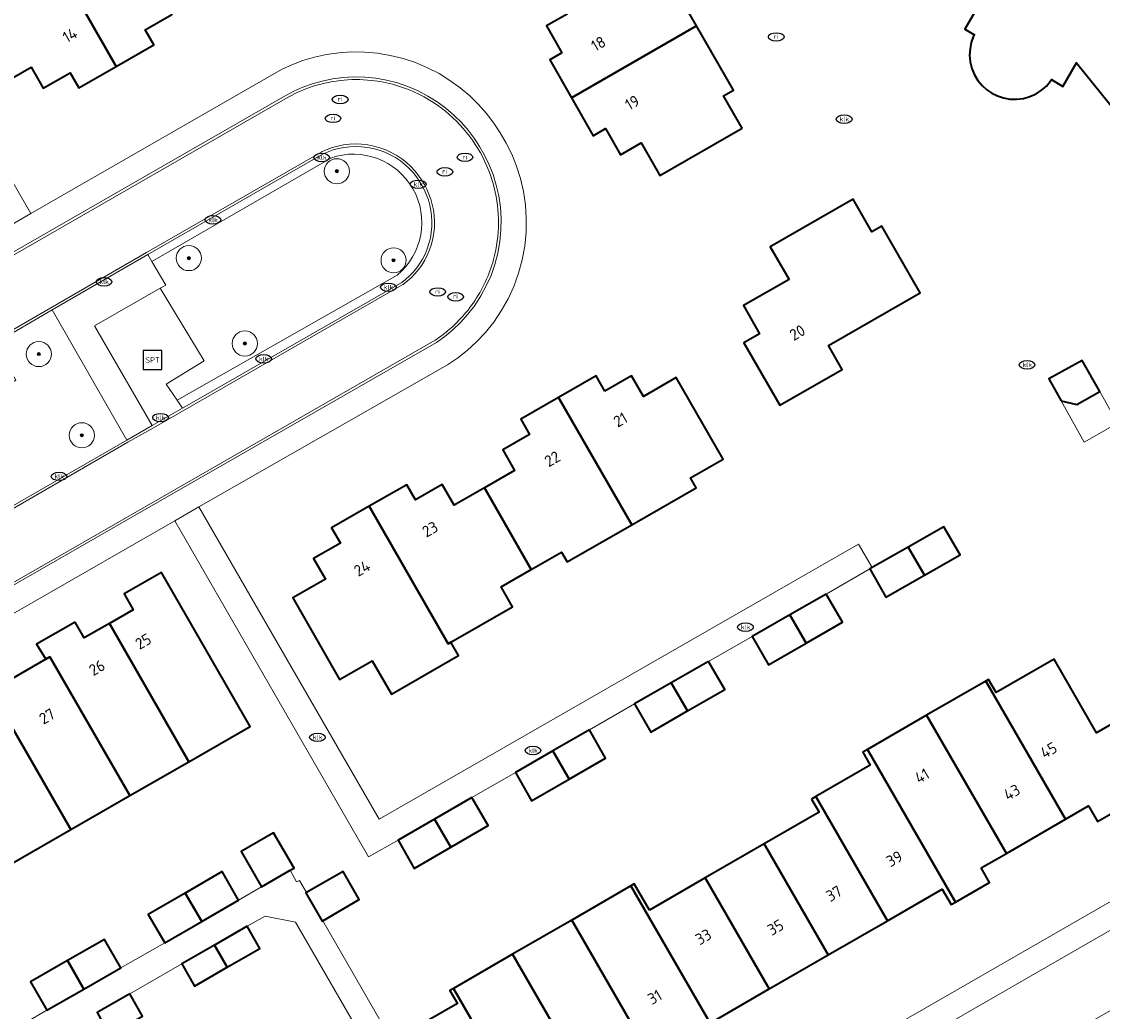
# Model space of a CAD drawing. Header units: metres. Extents: x 103671 to 105190, y 427150 to 429171.
# Tile 66 of 256: x 104372 to 104458, y 427397 to 427476. Entities that reach past the tile are written whole.
import ezdxf
from ezdxf.enums import TextEntityAlignment as Align

# ---------------------------------------------------------------- set-up
doc = ezdxf.new("R2010")
doc.units = ezdxf.units.M
for name, color, linetype, lineweight in [('B-WE-GR-BOOM-S', 253, 'Continuous', 25), ('B-WE-GR-HAAG-GV', 253, 'Continuous', 13), ('B-WE-IE-MEUBILAIR-S', 253, 'Continuous', 25), ('B-WE-IE-MEUBILAIR_WEGMEUBILAIR-S', 253, 'Continuous', 25), ('B-WE-OG-BEBOUWING-GV', 253, 'Continuous', 35), ('B-WE-OG-BEBOUWING-T18', 7, 'Continuous', 18), ('B-WE-OG-BEBOUWING_LUIFEL-GV', 253, 'Continuous', 18), ('B-WE-OG-TERREIN_BEGROEID-GV', 253, 'Continuous', 18), ('B-WE-OG-TERREIN_ERF-GV', 253, 'Continuous', 18), ('B-WE-OG-TERREIN_ONBEGROEID_ZAND-GV', 253, 'Continuous', 18), ('B-WE-VH-GESLOTENVERHARDING_KUNSTSTOF-GV', 253, 'Continuous', 18), ('B-WE-VH-OPENVERHARDING-GV', 253, 'Continuous', 18), ('B-WE-VH-OPENVERHARDING_BETONSTRAATSTEEN-GV', 253, 'Continuous', 18), ('B-WE-VH-OPENVERHARDING_TEGEL-GV', 253, 'Continuous', 18)]:
    doc.layers.add(name, color=color, linetype=linetype, lineweight=lineweight)
doc.styles.add('NLCS-ISO', font='NLCS-ISO.ttf')
doc.styles.add('NLCS-ISO-M500-T18', font='NLCS-ISO.ttf', dxfattribs={"height": 0.9})

# ---------------------------------------------------------------- blocks, each defined once
blk = doc.blocks.new('SIE-MEUBILAIR_PUT_KOLK-SO')
blk.add_ellipse((0, 0), major_axis=(1.25, 0), ratio=0.54)
at = {"style": 'NLCS-ISO'}
blk.add_text('klk', height=0.75, dxfattribs=at).set_placement((0.03, 0), align=Align.MIDDLE_CENTER)
blk = doc.blocks.new('SIE-MEUBILAIR_PUT_RIOOLPUT-SO')
blk.add_ellipse((0, 0), major_axis=(1.25, 0), ratio=0.54)
at = {"style": 'NLCS-ISO'}
blk.add_text('ri', height=0.75, dxfattribs=at).set_placement((-0.04, 0.07), align=Align.MIDDLE_CENTER)
blk = doc.blocks.new('SIE-WEG_SPEELTOESTEL-SO')
at = {"flags": 128}
blk.add_lwpolyline([(-3.75, -3.75), (3.75, -3.75), (3.75, 3.75), (-3.75, 3.75)], close=True, dxfattribs=at)
at = {"style": 'NLCS-ISO'}
blk.add_text('SPT', height=2.25, dxfattribs=at).set_placement((0, 0), align=Align.MIDDLE_CENTER)
blk = doc.blocks.new('SGR-BOOM_GBKN-SO')
at = {"linetype": 'ByBlock', "lineweight": 18}
h = blk.add_hatch(color=0, dxfattribs=at)
h.dxf.hatch_style = 1
edge = h.paths.add_edge_path()
edge.add_arc((0, 0), 0.25, 0, 360)
at = {"color": 0, "linetype": 'ByBlock', "lineweight": 18}
for radius in [2, 0.25]:
    blk.add_circle((0, 0), radius, dxfattribs=at)
at = {"color": 0, "linetype": 'ByBlock', "lineweight": 18, "style": 'NLCS-ISO'}
blk.add_attdef('SOORT', (2.5, 0), '', height=1.5, dxfattribs=at)

msp = doc.modelspace()

# ---------------------------------------------------------------- linework, layer by layer
at = {"layer": 'B-WE-GR-HAAG-GV', "flags": 128}
for points in [[(104384.792, 427445.038), (104402.24, 427455.045), (104402.553, 427455.291), (104402.855, 427455.565), (104403.143, 427455.865), (104403.415, 427456.191), (104403.666, 427456.541), (104403.894, 427456.914), (104404.096, 427457.308), (104404.27, 427457.719), (104404.412, 427458.144), (104404.522, 427458.58), (104404.599, 427459.024), (104404.641, 427459.47), (104404.65, 427459.916), (104404.625, 427460.358), (104404.568, 427460.792), (104404.481, 427461.214), (104404.365, 427461.622), (104404.224, 427462.013), (104404.059, 427462.386), (104403.873, 427462.738), (104403.66, 427463.1), (104403.415, 427463.454), (104403.139, 427463.798), (104402.832, 427464.128), (104402.495, 427464.438), (104402.13, 427464.727), (104401.738, 427464.989), (104401.324, 427465.222), (104400.889, 427465.422), (104400.438, 427465.588), (104399.976, 427465.717), (104399.506, 427465.809), (104399.033, 427465.863), (104398.562, 427465.879), (104398.097, 427465.859), (104397.642, 427465.804), (104397.2, 427465.717), (104396.776, 427465.599), (104396.37, 427465.455), (104395.985, 427465.286), (104382.01, 427457.271), (104382.328, 427456.726), (104396.588, 427464.961)], [(104401.878, 427455.633), (104384.353, 427445.68), (104384.792, 427445.038)]]:
    msp.add_lwpolyline(points, dxfattribs=at)
at = {"layer": 'B-WE-GR-HAAG-GV'}
msp.add_lwpolyline([(104396.588, 427464.961, -0.835709), (104401.878, 427455.633)], format="xyb", dxfattribs=at)
at = {"layer": 'B-WE-OG-BEBOUWING-GV', "flags": 128}
for points in [[(104381.637, 427486.024), (104379.224, 427484.637), (104377.59, 427487.496), (104372.47, 427484.559), (104379.506, 427472.253), (104382.499, 427473.965), (104381.806, 427475.178), (104383.936, 427476.396), (104382.986, 427478.058), (104385.402, 427479.439)], [(104372.47, 427484.559), (104367.285, 427481.584), (104368.929, 427478.717), (104366.375, 427477.249), (104370.119, 427470.701), (104372.724, 427472.19), (104373.674, 427470.528), (104375.819, 427471.755), (104376.513, 427470.542), (104379.506, 427472.253)], [(104415.004, 427473.345), (104414.029, 427472.785), (104415.764, 427469.762), (104425.728, 427475.482), (104422.761, 427480.651), (104421.972, 427480.199), (104420.483, 427482.795), (104413.924, 427479.03), (104415.419, 427476.425), (104413.777, 427475.483)], [(104429.35, 427467.328), (104427.87, 427469.91), (104428.664, 427470.366), (104425.728, 427475.482), (104415.764, 427469.762), (104417.499, 427466.739), (104418.474, 427467.299), (104419.665, 427465.224), (104421.307, 427466.167), (104422.799, 427463.568)], [(104433.088, 427455.283), (104429.467, 427453.202), (104430.748, 427450.945), (104429.491, 427450.231), (104432.347, 427445.263), (104437.315, 427448.12), (104436.223, 427450.019), (104443.532, 427454.22), (104440.479, 427459.532), (104439.69, 427459.078), (104438.199, 427461.674), (104431.595, 427457.881)], [(104454.755, 427445.624), (104456.018, 427445.321), (104457.837, 427446.347), (104456.439, 427448.825), (104453.794, 427447.368)], [(104418.422, 427446.399), (104417.723, 427447.613), (104414.721, 427445.886), (104420.559, 427435.736), (104425.686, 427438.685), (104425.233, 427439.473), (104427.839, 427440.972), (104424.1, 427447.473), (104421.494, 427445.974), (104420.547, 427447.621)], [(104408.824, 427438.687), (104412.562, 427432.186), (104414.969, 427433.57), (104415.422, 427432.781), (104420.559, 427435.736), (104414.721, 427445.886), (104411.719, 427444.16), (104412.417, 427442.945), (104410.283, 427441.718), (104411.23, 427440.071)], [(104405.943, 427426.268), (104406.16, 427426.393), (104411.069, 427429.216), (104410.156, 427430.803), (104412.562, 427432.186), (104408.824, 427438.687), (104406.418, 427437.304), (104405.471, 427438.95), (104403.338, 427437.724), (104402.64, 427438.938), (104399.647, 427437.216)], [(104406.16, 427426.393), (104405.943, 427426.268), (104399.647, 427437.216), (104396.653, 427435.495), (104397.351, 427434.28), (104395.212, 427433.05), (104396.159, 427431.404), (104393.565, 427429.912), (104397.292, 427423.404), (104399.898, 427424.903), (104401.418, 427422.259), (104406.768, 427425.335)], [(104442.589, 427433.971), (104443.882, 427431.732), (104446.718, 427433.346), (104445.433, 427435.59)], [(104442.589, 427433.971), (104439.7, 427432.327), (104439.525, 427432.227), (104440.81, 427429.983), (104443.882, 427431.732)], [(104378.954, 427427.883), (104385.29, 427416.865), (104390.169, 427419.666), (104383.108, 427431.945), (104380.143, 427430.253), (104380.86, 427428.971)], [(104436.053, 427430.228), (104433.152, 427428.559), (104434.444, 427426.319), (104437.338, 427427.984)], [(104433.152, 427428.559), (104430.159, 427426.837), (104431.444, 427424.593), (104434.444, 427426.319)], [(104376.234, 427427.977), (104373.162, 427426.223), (104373.883, 427425.037), (104374.22, 427425.231), (104380.584, 427414.164), (104385.29, 427416.865), (104378.954, 427427.883), (104376.943, 427426.735)], [(104369.515, 427422.527), (104375.878, 427411.463), (104380.584, 427414.164), (104374.22, 427425.231), (104373.883, 427425.037)], [(104426.68, 427424.852), (104423.713, 427423.147), (104425.006, 427420.908), (104427.965, 427422.608)], [(104455.111, 427412.281), (104456.955, 427413.346), (104457.67, 427412.108), (104461.853, 427414.523), (104458.768, 427419.866), (104457.582, 427419.181), (104454.197, 427425.044), (104449.581, 427422.38), (104448.981, 427423.419), (104448.756, 427423.289)], [(104423.713, 427423.147), (104420.789, 427421.467), (104422.074, 427419.223), (104425.006, 427420.908)], [(104455.111, 427412.281), (104448.756, 427423.289), (104444.045, 427420.569), (104450.399, 427409.562)], [(104375.878, 427411.463), (104369.515, 427422.527), (104364.811, 427419.824), (104371.172, 427408.762)], [(104448.39, 427408.402), (104450.399, 427409.562), (104444.045, 427420.569), (104439.334, 427417.849), (104446.352, 427405.692), (104449.054, 427407.252)], [(104417.191, 427419.402), (104414.281, 427417.722), (104415.574, 427415.482), (104418.476, 427417.158)], [(104440.93, 427404.203), (104445.286, 427406.717), (104445.996, 427405.487), (104446.352, 427405.692), (104439.334, 427417.849), (104438.961, 427417.634), (104439.561, 427416.595), (104435.222, 427414.09)], [(104414.281, 427417.722), (104411.299, 427416), (104412.584, 427413.756), (104415.574, 427415.482)], [(104407.837, 427414.028), (104404.851, 427412.297), (104406.144, 427410.058), (104409.122, 427411.784)], [(104434.884, 427413.895), (104435.484, 427412.856), (104431.111, 427410.332), (104436.219, 427401.483), (104440.93, 427404.203), (104435.222, 427414.09)], [(104404.851, 427412.297), (104401.946, 427410.614), (104403.231, 427408.37), (104406.144, 427410.058)], [(104391.069, 427406.891), (104393.355, 427408.215), (104393.665, 427408.395), (104392.037, 427411.207), (104389.441, 427409.704)], [(104431.508, 427398.763), (104436.219, 427401.483), (104431.111, 427410.332), (104426.4, 427407.612)], [(104384.994, 427406.409), (104386.311, 427404.136), (104389.252, 427405.839), (104387.935, 427408.113)], [(104394.656, 427406.447), (104394.615, 427406.424), (104395.903, 427404.175), (104395.949, 427404.201), (104398.857, 427405.881), (104397.572, 427408.125)], [(104421.965, 427405.052), (104420.765, 427407.13), (104420.488, 427406.97), (104426.796, 427396.043), (104431.508, 427398.763), (104426.4, 427407.612)], [(104420.488, 427406.97), (104415.777, 427404.251), (104422.085, 427393.324), (104426.796, 427396.043)], [(104384.994, 427406.409), (104382.053, 427404.706), (104383.37, 427402.432), (104386.311, 427404.136)], [(104417.374, 427390.604), (104422.085, 427393.324), (104415.777, 427404.251), (104411.066, 427401.531)], [(104389.936, 427403.759), (104387.332, 427402.258), (104388.346, 427400.499), (104390.95, 427402.001)], [(104375.629, 427401.031), (104376.929, 427398.758), (104379.878, 427400.445), (104378.577, 427402.718)], [(104387.332, 427402.258), (104384.727, 427400.756), (104385.741, 427398.997), (104388.346, 427400.499)], [(104411.066, 427401.531), (104406.354, 427398.811), (104412.662, 427387.884), (104417.374, 427390.604)], [(104375.629, 427401.031), (104372.681, 427399.344), (104373.981, 427397.072), (104376.929, 427398.758)], [(104380.583, 427398.37), (104377.971, 427396.884), (104378.975, 427395.12), (104381.587, 427396.606)], [(104410.774, 427386.794), (104412.662, 427387.884), (104406.354, 427398.811), (104406.077, 427398.651), (104406.677, 427397.611), (104402.07, 427394.952), (104408.488, 427383.834), (104411.484, 427385.564)]]:
    msp.add_lwpolyline(points, close=True, dxfattribs=at)
msp.add_lwpolyline([(104454.063, 427487.217), (104447.083, 427475.219), (104447.852, 427474.772), (104447.766, 427474.623), (104447.605, 427474.165), (104447.505, 427473.669), (104447.476, 427473.147), (104447.525, 427472.614), (104447.655, 427472.089), (104447.863, 427471.59), (104448.141, 427471.132), (104448.475, 427470.73), (104448.851, 427470.391), (104449.253, 427470.119), (104449.688, 427469.904), (104450.169, 427469.745), (104450.683, 427469.653), (104451.218, 427469.638), (104451.755, 427469.704), (104452.276, 427469.85), (104452.763, 427470.071), (104453.203, 427470.354), (104453.585, 427470.687), (104453.903, 427471.053), (104453.989, 427471.202), (104454.902, 427470.67), (104455.987, 427472.535), (104459.877, 427467.746)], dxfattribs=at)
at = {"layer": 'B-WE-OG-BEBOUWING_LUIFEL-GV', "flags": 128}
msp.add_lwpolyline([(104454.755, 427445.624), (104456.605, 427442.322), (104459.252, 427443.839), (104457.837, 427446.347), (104456.018, 427445.321)], close=True, dxfattribs=at)
at = {"layer": 'B-WE-OG-TERREIN_BEGROEID-GV'}
msp.add_lwpolyline([(104401.878, 427455.633, 0.835709), (104396.588, 427464.961)], format="xyb", dxfattribs=at)
at = {"layer": 'B-WE-OG-TERREIN_BEGROEID-GV', "flags": 128}
for points in [[(104396.588, 427464.961), (104382.328, 427456.726), (104383.439, 427454.822)], [(104383.439, 427454.822), (104383.012, 427454.579), (104386.51, 427448.807), (104383.485, 427446.949), (104384.353, 427445.68), (104401.878, 427455.633)]]:
    msp.add_lwpolyline(points, dxfattribs=at)
msp.add_lwpolyline([(104380.336, 427442.488), (104374.4, 427452.858), (104369.819, 427450.223), (104371.511, 427447.255), (104365.807, 427443.926), (104364.11, 427446.913), (104358.89, 427443.929), (104361.388, 427439.572), (104362.35, 427437.93), (104364.84, 427433.549)], close=True, dxfattribs=at)
at = {"layer": 'B-WE-OG-TERREIN_ERF-GV', "flags": 128}
for points in [[(104459.877, 427467.746), (104455.987, 427472.535), (104454.902, 427470.67), (104453.989, 427471.202), (104453.903, 427471.053), (104453.585, 427470.687), (104453.203, 427470.354), (104452.763, 427470.071), (104452.276, 427469.85), (104451.755, 427469.704), (104451.218, 427469.638), (104450.683, 427469.653), (104450.169, 427469.745), (104449.688, 427469.904), (104449.253, 427470.119), (104448.851, 427470.391), (104448.475, 427470.73), (104448.141, 427471.132), (104447.863, 427471.59), (104447.655, 427472.089), (104447.525, 427472.614), (104447.476, 427473.147), (104447.505, 427473.669), (104447.605, 427474.165), (104447.766, 427474.623), (104447.852, 427474.772), (104447.083, 427475.219), (104454.063, 427487.217)], [(104358.255, 427485.609), (104372.695, 427460.529), (104392.656, 427472.008), (104393.491, 427472.389), (104394.372, 427472.718), (104395.294, 427472.991), (104396.252, 427473.2), (104397.24, 427473.34), (104398.25, 427473.406), (104399.275, 427473.396), (104400.305, 427473.306), (104401.33, 427473.136), (104402.343, 427472.886), (104403.333, 427472.557), (104404.292, 427472.155), (104405.211, 427471.682), (104406.083, 427471.144), (104406.902, 427470.549), (104407.664, 427469.904), (104408.363, 427469.217), (104408.998, 427468.495), (104409.567, 427467.746), (104410.071, 427466.979), (104410.559, 427466.15), (104410.998, 427465.263), (104411.378, 427464.323), (104411.691, 427463.334), (104411.931, 427462.303), (104412.09, 427461.239), (104412.164, 427460.151), (104412.147, 427459.05), (104412.039, 427457.945), (104411.838, 427456.85), (104411.547, 427455.776), (104411.169, 427454.733), (104410.708, 427453.732), (104410.173, 427452.782), (104409.571, 427451.891), (104408.91, 427451.064), (104408.201, 427450.307), (104407.452, 427449.623), (104406.674, 427449.012), (104405.876, 427448.474), (104386.087, 427437.172), (104400.431, 427412.28), (104438.634, 427434.187), (104439.7, 427432.327), (104442.589, 427433.971), (104445.433, 427435.59), (104446.718, 427433.346), (104443.882, 427431.732), (104440.81, 427429.983), (104439.525, 427432.227), (104436.053, 427430.228), (104437.338, 427427.984), (104434.444, 427426.319), (104431.444, 427424.593), (104430.159, 427426.837), (104426.68, 427424.852), (104427.965, 427422.608), (104425.006, 427420.908), (104422.074, 427419.223), (104420.789, 427421.467), (104417.191, 427419.402), (104418.476, 427417.158), (104415.574, 427415.482), (104412.584, 427413.756), (104411.299, 427416), (104407.837, 427414.028), (104409.122, 427411.784), (104406.144, 427410.058), (104403.231, 427408.37), (104401.946, 427410.614), (104399.599, 427409.277), (104384.16, 427436.069), (104316.437, 427397.169)], [(104383.936, 427476.396), (104381.806, 427475.178), (104382.499, 427473.965), (104379.506, 427472.253), (104376.513, 427470.542), (104375.819, 427471.755), (104373.674, 427470.528), (104372.724, 427472.19), (104370.119, 427470.701), (104366.375, 427477.249)], [(104369.515, 427422.527), (104373.883, 427425.037), (104373.162, 427426.223), (104376.234, 427427.977), (104376.943, 427426.735), (104378.954, 427427.883), (104380.86, 427428.971), (104380.143, 427430.253), (104383.108, 427431.945), (104390.169, 427419.666), (104385.29, 427416.865), (104380.584, 427414.164), (104375.878, 427411.463), (104371.172, 427408.762)], [(104402.07, 427394.952), (104406.677, 427397.611), (104406.077, 427398.651), (104406.354, 427398.811), (104411.066, 427401.531), (104415.777, 427404.251), (104420.488, 427406.97), (104420.765, 427407.13), (104421.965, 427405.052), (104426.4, 427407.612), (104431.111, 427410.332), (104435.484, 427412.856), (104434.884, 427413.895), (104435.222, 427414.09), (104439.561, 427416.595), (104438.961, 427417.634), (104439.334, 427417.849), (104444.045, 427420.569), (104448.756, 427423.289), (104448.981, 427423.419), (104449.581, 427422.38), (104454.197, 427425.044), (104457.582, 427419.181), (104458.768, 427419.866)], [(104370.514, 427395.051), (104373.981, 427397.072), (104372.681, 427399.344), (104375.629, 427401.031), (104378.577, 427402.718), (104379.878, 427400.445), (104383.37, 427402.432), (104382.053, 427404.706), (104384.994, 427406.409), (104387.935, 427408.113), (104389.252, 427405.839), (104391.069, 427406.891), (104389.441, 427409.704), (104392.037, 427411.207), (104393.665, 427408.395), (104393.355, 427408.215), (104393.865, 427407.286), (104394.108, 427407.399), (104394.656, 427406.447), (104397.572, 427408.125), (104398.857, 427405.881), (104395.949, 427404.201), (104410.902, 427378.224), (104484.067, 427420.33)], [(104461.853, 427414.523), (104457.67, 427412.108), (104456.955, 427413.346), (104455.111, 427412.281), (104450.399, 427409.562), (104448.39, 427408.402), (104449.054, 427407.252), (104446.352, 427405.692), (104445.996, 427405.487), (104445.286, 427406.717), (104440.93, 427404.203), (104436.219, 427401.483), (104431.508, 427398.763), (104426.796, 427396.043)], [(104348.087, 427342.133), (104377.791, 427359.18), (104408.737, 427376.977), (104409.255, 427377.285), (104393.791, 427404.088), (104391.352, 427404.573), (104389.936, 427403.759), (104390.95, 427402.001), (104388.346, 427400.499), (104385.741, 427398.997), (104384.727, 427400.756), (104380.583, 427398.37), (104381.587, 427396.606), (104378.975, 427395.12), (104376.363, 427393.633), (104375.359, 427395.397), (104371.187, 427393), (104372.196, 427391.239), (104369.59, 427389.745)]]:
    msp.add_lwpolyline(points, dxfattribs=at)
for points in [[(104420.483, 427482.795), (104421.972, 427480.199), (104422.761, 427480.651), (104425.728, 427475.482), (104428.664, 427470.366), (104427.87, 427469.91), (104429.35, 427467.328), (104422.799, 427463.568), (104421.307, 427466.167), (104419.665, 427465.224), (104418.474, 427467.299), (104417.499, 427466.739), (104415.764, 427469.762), (104414.029, 427472.785), (104415.004, 427473.345), (104413.777, 427475.483), (104415.419, 427476.425), (104413.924, 427479.03)], [(104440.479, 427459.532), (104443.532, 427454.22), (104436.223, 427450.019), (104437.315, 427448.12), (104432.347, 427445.263), (104429.491, 427450.231), (104430.748, 427450.945), (104429.467, 427453.202), (104433.088, 427455.283), (104431.595, 427457.881), (104438.199, 427461.674), (104439.69, 427459.078)], [(104456.018, 427445.321), (104454.755, 427445.624), (104453.794, 427447.368), (104456.439, 427448.825), (104457.837, 427446.347)], [(104399.898, 427424.903), (104397.292, 427423.404), (104393.565, 427429.912), (104396.159, 427431.404), (104395.212, 427433.05), (104397.351, 427434.28), (104396.653, 427435.495), (104399.647, 427437.216), (104402.64, 427438.938), (104403.338, 427437.724), (104405.471, 427438.95), (104406.418, 427437.304), (104408.824, 427438.687), (104411.23, 427440.071), (104410.283, 427441.718), (104412.417, 427442.945), (104411.719, 427444.16), (104414.721, 427445.886), (104417.723, 427447.613), (104418.422, 427446.399), (104420.547, 427447.621), (104421.494, 427445.974), (104424.1, 427447.473), (104427.839, 427440.972), (104425.233, 427439.473), (104425.686, 427438.685), (104420.559, 427435.736), (104415.422, 427432.781), (104414.969, 427433.57), (104412.562, 427432.186), (104410.156, 427430.803), (104411.069, 427429.216), (104406.16, 427426.393), (104406.768, 427425.335), (104401.418, 427422.259)]]:
    msp.add_lwpolyline(points, close=True, dxfattribs=at)
at = {"layer": 'B-WE-OG-TERREIN_ONBEGROEID_ZAND-GV', "flags": 128}
for points in [[(104402.24, 427455.045), (104402.553, 427455.291), (104402.855, 427455.565), (104403.143, 427455.865), (104403.415, 427456.191), (104403.666, 427456.541), (104403.894, 427456.914), (104404.096, 427457.308), (104404.27, 427457.719), (104404.412, 427458.144), (104404.522, 427458.58), (104404.599, 427459.024), (104404.641, 427459.47), (104404.65, 427459.916), (104404.625, 427460.358), (104404.568, 427460.792), (104404.481, 427461.214), (104404.365, 427461.622), (104404.224, 427462.013), (104404.059, 427462.386), (104403.873, 427462.738), (104403.66, 427463.1), (104403.415, 427463.454), (104403.139, 427463.798), (104402.832, 427464.128), (104402.495, 427464.438), (104402.13, 427464.727), (104401.738, 427464.989), (104401.324, 427465.222), (104400.889, 427465.422), (104400.438, 427465.588), (104399.976, 427465.717), (104399.506, 427465.809), (104399.033, 427465.863), (104398.562, 427465.879), (104398.097, 427465.859), (104397.642, 427465.804), (104397.2, 427465.717), (104396.776, 427465.599), (104396.37, 427465.455), (104395.985, 427465.286), (104382.01, 427457.271), (104382.328, 427456.726), (104396.588, 427464.961)], [(104401.878, 427455.633), (104384.353, 427445.68), (104384.792, 427445.038), (104402.24, 427455.045)]]:
    msp.add_lwpolyline(points, dxfattribs=at)
at = {"layer": 'B-WE-OG-TERREIN_ONBEGROEID_ZAND-GV'}
msp.add_lwpolyline([(104396.588, 427464.961, -0.835709), (104401.878, 427455.633)], format="xyb", dxfattribs=at)
at = {"layer": 'B-WE-VH-GESLOTENVERHARDING_KUNSTSTOF-GV', "flags": 128}
msp.add_lwpolyline([(104383.012, 427454.579), (104377.772, 427451.597), (104382.362, 427443.644), (104384.792, 427445.038), (104384.353, 427445.68), (104383.485, 427446.949), (104386.51, 427448.807)], close=True, dxfattribs=at)
at = {"layer": 'B-WE-VH-OPENVERHARDING-GV', "flags": 128}
for points in [[(104357.155, 427483.079), (104370.788, 427459.432), (104372.695, 427460.529), (104358.255, 427485.609)], [(104316.437, 427397.169), (104384.16, 427436.069), (104386.087, 427437.172), (104405.876, 427448.474), (104406.674, 427449.012), (104407.452, 427449.623), (104408.201, 427450.307), (104408.91, 427451.064), (104409.571, 427451.891), (104410.173, 427452.782), (104410.708, 427453.732), (104411.169, 427454.733), (104411.547, 427455.776), (104411.838, 427456.85), (104412.039, 427457.945), (104412.147, 427459.05), (104412.164, 427460.151), (104412.09, 427461.239), (104411.931, 427462.303), (104411.691, 427463.334), (104411.378, 427464.323), (104410.998, 427465.263), (104410.559, 427466.15), (104410.071, 427466.979), (104409.567, 427467.746), (104408.998, 427468.495), (104408.363, 427469.217), (104407.664, 427469.904), (104406.902, 427470.549), (104406.083, 427471.144), (104405.211, 427471.682), (104404.292, 427472.155), (104403.333, 427472.557), (104402.343, 427472.886), (104401.33, 427473.136), (104400.305, 427473.306), (104399.275, 427473.396), (104398.25, 427473.406), (104397.24, 427473.34), (104396.252, 427473.2), (104395.294, 427472.991), (104394.372, 427472.718), (104393.491, 427472.389), (104392.656, 427472.008), (104372.695, 427460.529), (104370.788, 427459.432)], [(104302.452, 427417.627), (104393.018, 427469.713), (104393.745, 427470.096), (104394.025, 427470.226), (104394.31, 427470.349), (104394.599, 427470.464), (104394.891, 427470.571), (104395.187, 427470.671), (104395.487, 427470.762), (104395.789, 427470.845), (104396.094, 427470.92), (104396.401, 427470.986), (104396.71, 427471.044), (104397.02, 427471.093), (104397.332, 427471.134), (104397.644, 427471.165), (104397.957, 427471.188), (104398.269, 427471.203), (104398.582, 427471.208), (104398.894, 427471.205), (104399.204, 427471.194), (104399.513, 427471.173), (104399.821, 427471.145), (104400.064, 427471.116), (104400.307, 427471.082), (104400.55, 427471.043), (104400.792, 427470.998), (104401.034, 427470.947), (104401.274, 427470.892), (104401.514, 427470.831), (104401.752, 427470.765), (104401.989, 427470.693), (104402.224, 427470.617), (104402.458, 427470.535), (104402.69, 427470.448), (104402.919, 427470.356), (104403.147, 427470.26), (104403.372, 427470.158), (104403.594, 427470.051), (104403.814, 427469.94), (104404.031, 427469.825), (104404.245, 427469.705), (104404.456, 427469.58), (104404.783, 427469.374), (104405.104, 427469.155), (104405.419, 427468.925), (104405.728, 427468.682), (104406.029, 427468.429), (104406.322, 427468.165), (104406.606, 427467.889), (104406.881, 427467.604), (104407.147, 427467.309), (104407.402, 427467.005), (104407.646, 427466.692), (104407.88, 427466.371), (104408.102, 427466.043), (104408.312, 427465.707), (104408.509, 427465.366), (104408.695, 427465.019), (104408.867, 427464.667), (104409.027, 427464.31), (104409.174, 427463.951), (104409.308, 427463.588), (104409.419, 427463.258), (104409.52, 427462.923), (104409.611, 427462.583), (104409.692, 427462.24), (104409.762, 427461.893), (104409.821, 427461.544), (104409.869, 427461.192), (104409.906, 427460.838), (104409.932, 427460.483), (104409.947, 427460.127), (104409.951, 427459.771), (104409.943, 427459.415), (104409.924, 427459.06), (104409.894, 427458.706), (104409.852, 427458.354), (104409.8, 427458.004), (104409.737, 427457.657), (104409.664, 427457.313), (104409.58, 427456.974), (104409.486, 427456.638), (104409.416, 427456.412), (104409.342, 427456.186), (104409.262, 427455.962), (104409.178, 427455.74), (104409.089, 427455.519), (104408.995, 427455.299), (104408.896, 427455.082), (104408.793, 427454.866), (104408.685, 427454.653), (104408.572, 427454.442), (104408.455, 427454.233), (104408.334, 427454.027), (104408.209, 427453.823), (104408.079, 427453.623), (104407.945, 427453.425), (104407.807, 427453.231), (104407.665, 427453.039), (104407.52, 427452.851), (104407.371, 427452.667), (104407.218, 427452.486), (104407.116, 427452.37), (104407.013, 427452.255), (104406.908, 427452.142), (104406.802, 427452.03), (104406.694, 427451.919), (104406.584, 427451.81), (104406.473, 427451.702), (104406.361, 427451.596), (104406.246, 427451.492), (104406.131, 427451.388), (104406.014, 427451.287), (104405.896, 427451.187), (104405.776, 427451.089), (104405.655, 427450.992), (104405.533, 427450.898), (104405.409, 427450.805), (104405.285, 427450.713), (104405.159, 427450.624), (104405.032, 427450.536), (104404.904, 427450.45), (104313.692, 427398.069)], [(104313.692, 427398.069), (104404.904, 427450.45), (104405.032, 427450.536), (104405.159, 427450.624), (104405.285, 427450.713), (104405.409, 427450.805), (104405.533, 427450.898), (104405.655, 427450.992), (104405.776, 427451.089), (104405.896, 427451.187), (104406.014, 427451.287), (104406.131, 427451.388), (104406.246, 427451.492), (104406.361, 427451.596), (104406.473, 427451.702), (104406.584, 427451.81), (104406.694, 427451.919), (104406.802, 427452.03), (104406.908, 427452.142), (104407.013, 427452.255), (104407.116, 427452.37), (104407.218, 427452.486), (104407.371, 427452.667), (104407.52, 427452.851), (104407.665, 427453.039), (104407.807, 427453.231), (104407.945, 427453.425), (104408.079, 427453.623), (104408.209, 427453.823), (104408.334, 427454.027), (104408.455, 427454.233), (104408.572, 427454.442), (104408.685, 427454.653), (104408.793, 427454.866), (104408.896, 427455.082), (104408.995, 427455.299), (104409.089, 427455.519), (104409.178, 427455.74), (104409.262, 427455.962), (104409.342, 427456.186), (104409.416, 427456.412), (104409.486, 427456.638), (104409.58, 427456.974), (104409.664, 427457.313), (104409.737, 427457.657), (104409.8, 427458.004), (104409.852, 427458.354), (104409.894, 427458.706), (104409.924, 427459.06), (104409.943, 427459.415), (104409.951, 427459.771), (104409.947, 427460.127), (104409.932, 427460.483), (104409.906, 427460.838), (104409.869, 427461.192), (104409.821, 427461.544), (104409.762, 427461.893), (104409.692, 427462.24), (104409.611, 427462.583), (104409.52, 427462.923), (104409.419, 427463.258), (104409.308, 427463.588), (104409.174, 427463.951), (104409.027, 427464.31), (104408.867, 427464.667), (104408.695, 427465.019), (104408.509, 427465.366), (104408.312, 427465.707), (104408.102, 427466.043), (104407.88, 427466.371), (104407.646, 427466.692), (104407.402, 427467.005), (104407.147, 427467.309), (104406.881, 427467.604), (104406.606, 427467.889), (104406.322, 427468.165), (104406.029, 427468.429), (104405.728, 427468.682), (104405.419, 427468.925), (104405.104, 427469.155), (104404.783, 427469.374), (104404.456, 427469.58), (104404.245, 427469.705), (104404.031, 427469.825), (104403.814, 427469.94), (104403.594, 427470.051), (104403.372, 427470.158), (104403.147, 427470.26), (104402.919, 427470.356), (104402.69, 427470.448), (104402.458, 427470.535), (104402.224, 427470.617), (104401.989, 427470.693), (104401.752, 427470.765), (104401.514, 427470.831), (104401.274, 427470.892), (104401.034, 427470.947), (104400.792, 427470.998), (104400.55, 427471.043), (104400.307, 427471.082), (104400.064, 427471.116), (104399.821, 427471.145), (104399.513, 427471.173), (104399.204, 427471.194), (104398.894, 427471.205), (104398.582, 427471.208), (104398.269, 427471.203), (104397.957, 427471.188), (104397.644, 427471.165), (104397.332, 427471.134), (104397.02, 427471.093), (104396.71, 427471.044), (104396.401, 427470.986), (104396.094, 427470.92), (104395.789, 427470.845), (104395.487, 427470.762), (104395.187, 427470.671), (104394.891, 427470.571), (104394.599, 427470.464), (104394.31, 427470.349), (104394.025, 427470.226), (104393.745, 427470.096), (104393.018, 427469.713), (104302.452, 427417.627)], [(104315.463, 427398.865), (104383.181, 427437.769), (104405.02, 427450.275), (104405.679, 427450.745), (104406.32, 427451.275), (104406.934, 427451.864), (104407.514, 427452.512), (104408.054, 427453.214), (104408.544, 427453.969), (104408.979, 427454.77), (104409.353, 427455.611), (104409.659, 427456.485), (104409.895, 427457.385), (104410.057, 427458.3), (104410.144, 427459.222), (104410.156, 427460.142), (104410.096, 427461.052), (104409.966, 427461.942), (104409.77, 427462.806), (104409.513, 427463.637), (104409.201, 427464.429), (104408.841, 427465.178), (104408.439, 427465.881), (104408.013, 427466.535), (104407.531, 427467.174), (104406.993, 427467.79), (104406.402, 427468.378), (104405.758, 427468.93), (104405.065, 427469.439), (104404.326, 427469.9), (104403.548, 427470.307), (104402.737, 427470.656), (104401.898, 427470.941), (104401.04, 427471.161), (104400.17, 427471.314), (104399.296, 427471.399), (104398.425, 427471.417), (104397.566, 427471.37), (104396.725, 427471.26), (104395.909, 427471.092), (104395.122, 427470.87), (104394.369, 427470.599), (104393.654, 427470.285), (104392.773, 427469.802), (104351.629, 427446.165)], [(104351.629, 427446.165), (104392.773, 427469.802), (104393.654, 427470.285), (104394.369, 427470.599), (104395.122, 427470.87), (104395.909, 427471.092), (104396.725, 427471.26), (104397.566, 427471.37), (104398.425, 427471.417), (104399.296, 427471.399), (104400.17, 427471.314), (104401.04, 427471.161), (104401.898, 427470.941), (104402.737, 427470.656), (104403.548, 427470.307), (104404.326, 427469.9), (104405.065, 427469.439), (104405.758, 427468.93), (104406.402, 427468.378), (104406.993, 427467.79), (104407.531, 427467.174), (104408.013, 427466.535), (104408.439, 427465.881), (104408.841, 427465.178), (104409.201, 427464.429), (104409.513, 427463.637), (104409.77, 427462.806), (104409.966, 427461.942), (104410.096, 427461.052), (104410.156, 427460.142), (104410.144, 427459.222), (104410.057, 427458.3), (104409.895, 427457.385), (104409.659, 427456.485), (104409.353, 427455.611), (104408.979, 427454.77), (104408.544, 427453.969), (104408.054, 427453.214), (104407.514, 427452.512), (104406.934, 427451.864), (104406.32, 427451.275), (104405.679, 427450.745), (104405.02, 427450.275), (104383.181, 427437.769), (104315.463, 427398.865)], [(104369.719, 427450.396), (104374.3, 427453.031), (104381.91, 427457.444), (104395.885, 427465.459), (104395.898, 427465.466), (104396.295, 427465.64), (104396.715, 427465.789), (104397.154, 427465.911), (104397.61, 427466.001), (104398.08, 427466.058), (104398.56, 427466.079), (104399.046, 427466.062), (104399.534, 427466.006), (104400.02, 427465.912), (104400.497, 427465.779), (104400.963, 427465.608), (104401.412, 427465.401), (104401.841, 427465.16), (104402.245, 427464.89), (104402.623, 427464.592), (104402.971, 427464.271), (104403.288, 427463.932), (104403.573, 427463.577), (104403.826, 427463.21), (104404.047, 427462.837), (104404.239, 427462.473), (104404.41, 427462.088), (104404.556, 427461.683), (104404.676, 427461.261), (104404.766, 427460.825), (104404.825, 427460.377), (104404.851, 427459.92), (104404.842, 427459.459), (104404.798, 427458.997), (104404.718, 427458.539), (104404.604, 427458.087), (104404.457, 427457.648), (104404.278, 427457.223), (104404.069, 427456.816), (104403.833, 427456.43), (104403.573, 427456.068), (104403.292, 427455.731), (104402.994, 427455.421), (104402.681, 427455.139), (104402.358, 427454.884), (104402.34, 427454.872), (104382.462, 427443.471), (104380.436, 427442.315), (104364.94, 427433.376)], [(104364.94, 427433.376), (104380.436, 427442.315), (104382.462, 427443.471), (104402.34, 427454.872), (104402.358, 427454.884), (104402.681, 427455.139), (104402.994, 427455.421), (104403.292, 427455.731), (104403.573, 427456.068), (104403.833, 427456.43), (104404.069, 427456.816), (104404.278, 427457.223), (104404.457, 427457.648), (104404.604, 427458.087), (104404.718, 427458.539), (104404.798, 427458.997), (104404.842, 427459.459), (104404.851, 427459.92), (104404.825, 427460.377), (104404.766, 427460.825), (104404.676, 427461.261), (104404.556, 427461.683), (104404.41, 427462.088), (104404.239, 427462.473), (104404.047, 427462.837), (104403.826, 427463.21), (104403.573, 427463.577), (104403.288, 427463.932), (104402.971, 427464.271), (104402.623, 427464.592), (104402.245, 427464.89), (104401.841, 427465.16), (104401.412, 427465.401), (104400.963, 427465.608), (104400.497, 427465.779), (104400.02, 427465.912), (104399.534, 427466.006), (104399.046, 427466.062), (104398.56, 427466.079), (104398.08, 427466.058), (104397.61, 427466.001), (104397.154, 427465.911), (104396.715, 427465.789), (104396.295, 427465.64), (104395.898, 427465.466), (104395.885, 427465.459), (104381.91, 427457.444), (104374.3, 427453.031), (104369.719, 427450.396)], [(104369.819, 427450.223), (104374.4, 427452.858), (104382.01, 427457.271), (104395.985, 427465.286), (104396.37, 427465.455), (104396.776, 427465.599), (104397.2, 427465.717), (104397.642, 427465.804), (104398.097, 427465.859), (104398.562, 427465.879), (104399.033, 427465.863), (104399.506, 427465.809), (104399.976, 427465.717), (104400.438, 427465.588), (104400.889, 427465.422), (104401.324, 427465.222), (104401.738, 427464.989), (104402.13, 427464.727), (104402.495, 427464.438), (104402.832, 427464.128), (104403.139, 427463.798), (104403.415, 427463.454), (104403.66, 427463.1), (104403.873, 427462.738), (104404.059, 427462.386), (104404.224, 427462.013), (104404.365, 427461.622), (104404.481, 427461.214), (104404.568, 427460.792), (104404.625, 427460.358), (104404.65, 427459.916), (104404.641, 427459.47), (104404.599, 427459.024), (104404.522, 427458.58), (104404.412, 427458.144), (104404.27, 427457.719), (104404.096, 427457.308), (104403.894, 427456.914), (104403.666, 427456.541), (104403.415, 427456.191), (104403.143, 427455.865), (104402.855, 427455.565), (104402.553, 427455.291), (104402.24, 427455.045), (104384.792, 427445.038), (104382.362, 427443.644), (104380.336, 427442.488), (104364.84, 427433.549)], [(104410.902, 427378.224), (104395.949, 427404.201), (104395.903, 427404.175), (104394.615, 427406.424), (104394.656, 427406.447), (104394.108, 427407.399), (104393.865, 427407.286), (104393.355, 427408.215), (104391.069, 427406.891), (104389.252, 427405.839), (104386.311, 427404.136), (104383.37, 427402.432), (104379.878, 427400.445), (104376.929, 427398.758), (104373.981, 427397.072), (104370.514, 427395.051)], [(104377.971, 427396.884), (104380.583, 427398.37), (104384.727, 427400.756), (104387.332, 427402.258), (104389.936, 427403.759), (104391.352, 427404.573), (104393.791, 427404.088), (104409.255, 427377.285)]]:
    msp.add_lwpolyline(points, dxfattribs=at)
msp.add_lwpolyline([(104384.16, 427436.069), (104399.599, 427409.277), (104401.946, 427410.614), (104404.851, 427412.297), (104407.837, 427414.028), (104411.299, 427416), (104414.281, 427417.722), (104417.191, 427419.402), (104420.789, 427421.467), (104423.713, 427423.147), (104426.68, 427424.852), (104430.159, 427426.837), (104433.152, 427428.559), (104436.053, 427430.228), (104439.525, 427432.227), (104439.7, 427432.327), (104438.634, 427434.187), (104400.431, 427412.28), (104386.087, 427437.172)], close=True, dxfattribs=at)
at = {"layer": 'B-WE-VH-OPENVERHARDING_BETONSTRAATSTEEN-GV', "flags": 128}
msp.add_lwpolyline([(104382.01, 427457.271), (104374.4, 427452.858), (104380.336, 427442.488), (104382.362, 427443.644), (104377.772, 427451.597), (104383.012, 427454.579), (104383.439, 427454.822), (104382.328, 427456.726)], close=True, dxfattribs=at)
msp.add_lwpolyline([(104485.103, 427418.652), (104416.459, 427379.13), (104419.218, 427374.364), (104434.642, 427383.218), (104434.828, 427383.328), (104434.878, 427383.357), (104446.492, 427390.051), (104446.552, 427390.085), (104451.575, 427392.978), (104451.629, 427393.009), (104463.384, 427399.741)], dxfattribs=at)
at = {"layer": 'B-WE-VH-OPENVERHARDING_TEGEL-GV', "flags": 128}
msp.add_lwpolyline([(104485.103, 427418.652), (104506.793, 427431.188), (104513.872, 427442.711), (104514.817, 427444.453), (104513.225, 427445.45), (104505.472, 427432.836), (104503.676, 427434.015), (104501.136, 427430.175), (104484.067, 427420.33), (104410.902, 427378.224), (104409.255, 427377.285), (104408.737, 427376.977), (104409.55, 427375.158), (104416.459, 427379.13)], close=True, dxfattribs=at)

# ---------------------------------------------------------------- block references
at = {"layer": 'B-WE-GR-BOOM-S', "xscale": 0.5, "yscale": 0.5, "zscale": 0.5}
for p in [(104397.074, 427463.907), (104385.284, 427456.986), (104401.59, 427456.81), (104389.742, 427450.182), (104373.335, 427449.34), (104376.764, 427442.874)]:
    msp.add_blockref('SGR-BOOM_GBKN-SO', p, dxfattribs=at)
at = {"layer": 'B-WE-IE-MEUBILAIR-S', "xscale": 0.5, "yscale": 0.5, "zscale": 0.5}
for name, p in [('SIE-MEUBILAIR_PUT_RIOOLPUT-SO', (104432.067, 427474.604)), ('SIE-MEUBILAIR_PUT_RIOOLPUT-SO', (104397.337, 427469.62)), ('SIE-MEUBILAIR_PUT_RIOOLPUT-SO', (104396.769, 427468.12)), ('SIE-MEUBILAIR_PUT_KOLK-SO', (104437.483, 427468.059)), ('SIE-MEUBILAIR_PUT_KOLK-SO', (104395.87, 427465)), ('SIE-MEUBILAIR_PUT_RIOOLPUT-SO', (104407.281, 427465.015)), ('SIE-MEUBILAIR_PUT_RIOOLPUT-SO', (104405.679, 427463.862)), ('SIE-MEUBILAIR_PUT_KOLK-SO', (104403.55, 427462.87)), ('SIE-MEUBILAIR_PUT_KOLK-SO', (104387.2, 427460.03)), ('SIE-MEUBILAIR_PUT_KOLK-SO', (104378.53, 427455.1)), ('SIE-MEUBILAIR_PUT_KOLK-SO', (104401.17, 427454.66)), ('SIE-MEUBILAIR_PUT_RIOOLPUT-SO', (104405.111, 427454.292)), ('SIE-MEUBILAIR_PUT_RIOOLPUT-SO', (104406.542, 427453.902)), ('SIE-MEUBILAIR_PUT_KOLK-SO', (104391.24, 427448.96)), ('SIE-MEUBILAIR_PUT_KOLK-SO', (104452.052, 427448.487)), ('SIE-MEUBILAIR_PUT_KOLK-SO', (104383.03, 427444.28)), ('SIE-MEUBILAIR_PUT_KOLK-SO', (104374.947, 427439.601)), ('SIE-MEUBILAIR_PUT_KOLK-SO', (104429.62, 427427.59)), ('SIE-MEUBILAIR_PUT_KOLK-SO', (104395.53, 427418.81)), ('SIE-MEUBILAIR_PUT_KOLK-SO', (104412.69, 427417.76))]:
    msp.add_blockref(name, p, dxfattribs=at)
at = {"layer": 'B-WE-IE-MEUBILAIR_WEGMEUBILAIR-S', "xscale": 0.2, "yscale": 0.2, "zscale": 0.2}
msp.add_blockref('SIE-WEG_SPEELTOESTEL-SO', (104382.392, 427448.872), dxfattribs=at)

# ---------------------------------------------------------------- texts
at = {"layer": 'B-WE-OG-BEBOUWING-T18', "style": 'NLCS-ISO-M500-T18'}
for s, rotation, p in [('14', 29.8, (104375.813, 427474.749)), ('18', 29.9, (104417.905, 427474.067)), ('19', 29.9, (104420.6, 427469.372)), ('20', 29.9, (104433.755, 427451.053)), ('21', 29.9, (104419.661, 427444.113)), ('22', 29.9, (104414.235, 427440.993)), ('23', 29.9, (104404.497, 427435.391)), ('24', 29.9, (104399.079, 427432.275)), ('25', 29.9, (104381.652, 427426.452)), ('26', 29.7, (104377.965, 427424.359)), ('27', 29.9, (104373.99, 427420.485)), ('45', 30, (104453.771, 427417.782)), ('41', 30, (104443.681, 427415.74)), ('43', 30, (104450.841, 427414.436)), ('39', 30, (104441.481, 427409.139)), ('37', 30, (104436.671, 427406.363)), ('35', 30, (104432.011, 427403.672)), ('33', 30, (104426.271, 427402.919)), ('31', 30, (104422.397, 427398.122))]:
    msp.add_text(s, height=0.9, rotation=rotation, dxfattribs=at).set_placement(p, align=Align.MIDDLE)

doc.saveas('drawing.dxf')
